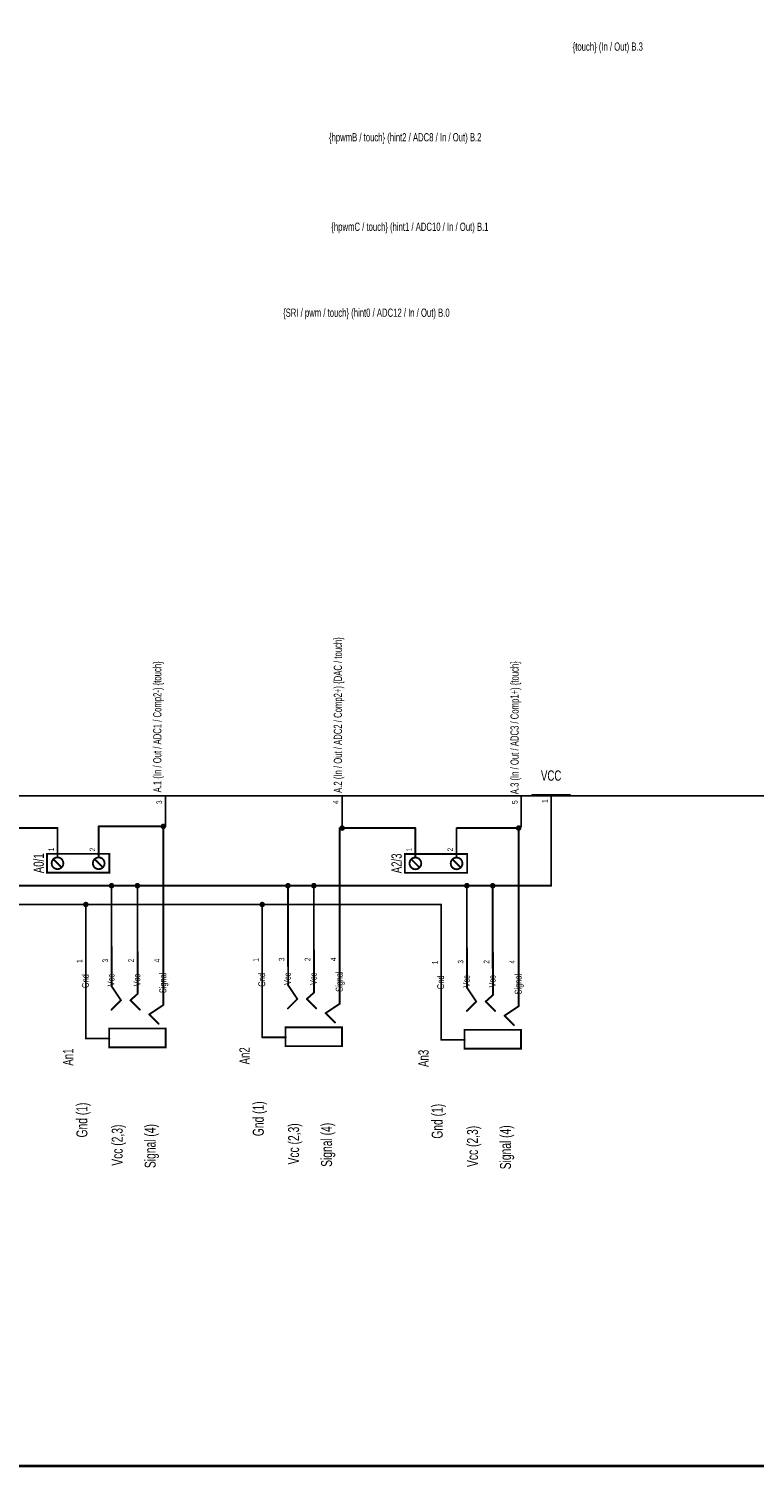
# Model space of a CAD drawing. Extents: x 0 to 22.6, y 0 to 15.8.
# Tile 13 of 26: x 7.5 to 11.4, y 0 to 7.7. Entities that reach past the tile are written whole.
import ezdxf
from ezdxf.enums import TextEntityAlignment as Align

# ---------------------------------------------------------------- set-up
doc = ezdxf.new("R2010")
doc.units = 0
for name, color, linetype in [('Element', 253, 'CONTINUOUS'), ('Net', 50, 'CONTINUOUS'), ('Pin', 50, 'CONTINUOUS'), ('Titles', 253, 'CONTINUOUS')]:
    doc.layers.add(name, color=color, linetype=linetype)

msp = doc.modelspace()

# ---------------------------------------------------------------- linework, layer by layer
at = {"layer": 'Element', "linetype": 'CONTINUOUS', "const_width": 0.0098}
for points in [[(5.9746, 10.2794), (11.4865, 10.2794), (11.4865, 3.5865), (5.9746, 3.5865), (5.9746, 10.2794)], [(10.211, 3.5911), (10.411, 3.5911)], [(7.6339, 3.2784), (7.9651, 3.2784), (7.9651, 3.1784), (7.6339, 3.1784), (7.6339, 3.2784)], [(7.6589, 3.2284), (7.6604, 3.2187), (7.6648, 3.21), (7.6717, 3.2031), (7.6805, 3.1987), (7.6901, 3.1971), (7.6998, 3.1987), (7.7085, 3.2031), (7.7154, 3.21), (7.7198, 3.2187), (7.7214, 3.2284), (7.7198, 3.238), (7.7154, 3.2467), (7.7085, 3.2537), (7.6998, 3.2581), (7.6901, 3.2596), (7.6805, 3.2581), (7.6717, 3.2537), (7.6648, 3.2467), (7.6604, 3.238), (7.6589, 3.2284)], [(7.6714, 3.2471), (7.7089, 3.2096)], [(7.8776, 3.2284), (7.8791, 3.2187), (7.8836, 3.21), (7.8905, 3.2031), (7.8992, 3.1987), (7.9089, 3.1971), (7.9185, 3.1987), (7.9272, 3.2031), (7.9341, 3.21), (7.9386, 3.2187), (7.9401, 3.2284), (7.9386, 3.238), (7.9341, 3.2467), (7.9272, 3.2537), (7.9185, 3.2581), (7.9089, 3.2596), (7.8992, 3.2581), (7.8905, 3.2537), (7.8836, 3.2467), (7.8791, 3.238), (7.8776, 3.2284)], [(7.8901, 3.2471), (7.9276, 3.2096)], [(9.5339, 3.2777), (9.8652, 3.2777), (9.8652, 3.1777), (9.5339, 3.1777), (9.5339, 3.2777)], [(9.5589, 3.2277), (9.5605, 3.218), (9.5649, 3.2093), (9.5718, 3.2024), (9.5805, 3.198), (9.5902, 3.1965), (9.5999, 3.198), (9.6086, 3.2024), (9.6155, 3.2093), (9.6199, 3.218), (9.6214, 3.2277), (9.6199, 3.2374), (9.6155, 3.2461), (9.6086, 3.253), (9.5999, 3.2574), (9.5902, 3.259), (9.5805, 3.2574), (9.5718, 3.253), (9.5649, 3.2461), (9.5605, 3.2374), (9.5589, 3.2277)], [(9.5714, 3.2465), (9.6089, 3.209)], [(9.7777, 3.2277), (9.7792, 3.218), (9.7837, 3.2093), (9.7906, 3.2024), (9.7993, 3.198), (9.8089, 3.1965), (9.8186, 3.198), (9.8273, 3.2024), (9.8342, 3.2093), (9.8387, 3.218), (9.8402, 3.2277), (9.8387, 3.2374), (9.8342, 3.2461), (9.8273, 3.253), (9.8186, 3.2574), (9.8089, 3.259), (9.7993, 3.2574), (9.7906, 3.253), (9.7837, 3.2461), (9.7792, 3.2374), (9.7777, 3.2277)], [(9.7902, 3.2465), (9.8277, 3.209)], [(7.9779, 2.5729), (7.9779, 2.7854)], [(8.1154, 2.7604), (8.1154, 2.5354)], [(8.2519, 2.7886), (8.2519, 2.4761)], [(8.9144, 2.5796), (8.9144, 2.7921)], [(9.0519, 2.7671), (9.0519, 2.5421)], [(9.1884, 2.7953), (9.1884, 2.4828)], [(9.8644, 2.5663), (9.8644, 2.7788)], [(10.0019, 2.7538), (10.0019, 2.5288)], [(10.1384, 2.7819), (10.1384, 2.4694)], [(7.8404, 2.6729), (7.8404, 2.2979)], [(8.7769, 2.6796), (8.7769, 2.3046)], [(9.7269, 2.6663), (9.7269, 2.2913)], [(8.0269, 2.5011), (7.9769, 2.5761)], [(8.1154, 2.5354), (8.0769, 2.5011)], [(8.9634, 2.5078), (8.9134, 2.5828)], [(9.0519, 2.5421), (9.0134, 2.5078)], [(9.9134, 2.4944), (9.8634, 2.5694)], [(10.0019, 2.5288), (9.9634, 2.4944)], [(8.0269, 2.5011), (7.9769, 2.4511)], [(8.0769, 2.5011), (8.1269, 2.4511)], [(8.2519, 2.4761), (8.1769, 2.4261)], [(8.9634, 2.5078), (8.9134, 2.4578)], [(9.0134, 2.5078), (9.0634, 2.4578)], [(9.1884, 2.4828), (9.1134, 2.4328)], [(9.9134, 2.4944), (9.8634, 2.4444)], [(9.9634, 2.4944), (10.0134, 2.4444)], [(10.1384, 2.4694), (10.0634, 2.4194)], [(8.1769, 2.4261), (8.2269, 2.3761)], [(9.1134, 2.4328), (9.1634, 2.3828)], [(10.0634, 2.4194), (10.1134, 2.3694)], [(7.9654, 2.2979), (7.8404, 2.2979)], [(7.9644, 2.3511), (8.2644, 2.3511), (8.2644, 2.2511), (7.9644, 2.2511), (7.9644, 2.3511)], [(8.9019, 2.3046), (8.7769, 2.3046)], [(8.9009, 2.3578), (9.2009, 2.3578), (9.2009, 2.2578), (8.9009, 2.2578), (8.9009, 2.3578)], [(9.8519, 2.2913), (9.7269, 2.2913)], [(9.8509, 2.3444), (10.1509, 2.3444), (10.1509, 2.2444), (9.8509, 2.2444), (9.8509, 2.3444)]]:
    msp.add_lwpolyline(points, dxfattribs=at)
at = {"layer": 'Element', "linetype": 'CONTINUOUS', "const_width": 0.0049}
for points in [[(10.2085, 3.5911, 1), (10.2134, 3.5911, 1), (10.2085, 3.5911, 1)], [(10.4085, 3.5911, 1), (10.4134, 3.5911, 1), (10.4085, 3.5911, 1)], [(7.6564, 3.2284, 1), (7.6613, 3.2284, 1), (7.6564, 3.2284, 1)], [(7.6689, 3.2471, 1), (7.6738, 3.2471, 1), (7.6689, 3.2471, 1)], [(7.7064, 3.2096, 1), (7.7113, 3.2096, 1), (7.7064, 3.2096, 1)], [(7.8752, 3.2284, 1), (7.8801, 3.2284, 1), (7.8752, 3.2284, 1)], [(7.8877, 3.2471, 1), (7.8926, 3.2471, 1), (7.8877, 3.2471, 1)], [(7.9252, 3.2096, 1), (7.9301, 3.2096, 1), (7.9252, 3.2096, 1)], [(9.5565, 3.2277, 1), (9.5614, 3.2277, 1), (9.5565, 3.2277, 1)], [(9.569, 3.2465, 1), (9.5739, 3.2465, 1), (9.569, 3.2465, 1)], [(9.6065, 3.209, 1), (9.6114, 3.209, 1), (9.6065, 3.209, 1)], [(9.7752, 3.2277, 1), (9.7802, 3.2277, 1), (9.7752, 3.2277, 1)], [(9.7877, 3.2465, 1), (9.7927, 3.2465, 1), (9.7877, 3.2465, 1)], [(9.8252, 3.209, 1), (9.8302, 3.209, 1), (9.8252, 3.209, 1)], [(7.9754, 2.7854, 1), (7.9803, 2.7854, 1), (7.9754, 2.7854, 1)], [(8.1129, 2.7604, 1), (8.1178, 2.7604, 1), (8.1129, 2.7604, 1)], [(8.2494, 2.7886, 1), (8.2543, 2.7886, 1), (8.2494, 2.7886, 1)], [(8.912, 2.7921, 1), (8.9169, 2.7921, 1), (8.912, 2.7921, 1)], [(9.0495, 2.7671, 1), (9.0544, 2.7671, 1), (9.0495, 2.7671, 1)], [(9.186, 2.7953, 1), (9.1909, 2.7953, 1), (9.186, 2.7953, 1)], [(9.862, 2.7788, 1), (9.8669, 2.7788, 1), (9.862, 2.7788, 1)], [(9.9995, 2.7538, 1), (10.0044, 2.7538, 1), (9.9995, 2.7538, 1)], [(10.136, 2.7819, 1), (10.1409, 2.7819, 1), (10.136, 2.7819, 1)], [(7.8379, 2.6729, 1), (7.8428, 2.6729, 1), (7.8379, 2.6729, 1)], [(8.7745, 2.6796, 1), (8.7794, 2.6796, 1), (8.7745, 2.6796, 1)], [(9.7245, 2.6663, 1), (9.7294, 2.6663, 1), (9.7245, 2.6663, 1)], [(7.9744, 2.5761, 1), (7.9793, 2.5761, 1), (7.9744, 2.5761, 1)], [(7.9754, 2.5729, 1), (7.9803, 2.5729, 1), (7.9754, 2.5729, 1)], [(8.1129, 2.5354, 1), (8.1178, 2.5354, 1), (8.1129, 2.5354, 1)], [(8.1129, 2.5354, 1), (8.1178, 2.5354, 1), (8.1129, 2.5354, 1)], [(8.911, 2.5828, 1), (8.9159, 2.5828, 1), (8.911, 2.5828, 1)], [(8.912, 2.5796, 1), (8.9169, 2.5796, 1), (8.912, 2.5796, 1)], [(9.0495, 2.5421, 1), (9.0544, 2.5421, 1), (9.0495, 2.5421, 1)], [(9.0495, 2.5421, 1), (9.0544, 2.5421, 1), (9.0495, 2.5421, 1)], [(9.861, 2.5694, 1), (9.8659, 2.5694, 1), (9.861, 2.5694, 1)], [(9.862, 2.5663, 1), (9.8669, 2.5663, 1), (9.862, 2.5663, 1)], [(9.9995, 2.5288, 1), (10.0044, 2.5288, 1), (9.9995, 2.5288, 1)], [(9.9995, 2.5288, 1), (10.0044, 2.5288, 1), (9.9995, 2.5288, 1)], [(7.9744, 2.4511, 1), (7.9793, 2.4511, 1), (7.9744, 2.4511, 1)], [(8.0244, 2.5011, 1), (8.0293, 2.5011, 1), (8.0244, 2.5011, 1)], [(8.0244, 2.5011, 1), (8.0293, 2.5011, 1), (8.0244, 2.5011, 1)], [(8.0744, 2.5011, 1), (8.0793, 2.5011, 1), (8.0744, 2.5011, 1)], [(8.0744, 2.5011, 1), (8.0793, 2.5011, 1), (8.0744, 2.5011, 1)], [(8.1244, 2.4511, 1), (8.1293, 2.4511, 1), (8.1244, 2.4511, 1)], [(8.2494, 2.4761, 1), (8.2543, 2.4761, 1), (8.2494, 2.4761, 1)], [(8.2494, 2.4761, 1), (8.2543, 2.4761, 1), (8.2494, 2.4761, 1)], [(8.911, 2.4578, 1), (8.9159, 2.4578, 1), (8.911, 2.4578, 1)], [(8.961, 2.5078, 1), (8.9659, 2.5078, 1), (8.961, 2.5078, 1)], [(8.961, 2.5078, 1), (8.9659, 2.5078, 1), (8.961, 2.5078, 1)], [(9.011, 2.5078, 1), (9.0159, 2.5078, 1), (9.011, 2.5078, 1)], [(9.011, 2.5078, 1), (9.0159, 2.5078, 1), (9.011, 2.5078, 1)], [(9.061, 2.4578, 1), (9.0659, 2.4578, 1), (9.061, 2.4578, 1)], [(9.186, 2.4828, 1), (9.1909, 2.4828, 1), (9.186, 2.4828, 1)], [(9.186, 2.4828, 1), (9.1909, 2.4828, 1), (9.186, 2.4828, 1)], [(9.861, 2.4444, 1), (9.8659, 2.4444, 1), (9.861, 2.4444, 1)], [(9.911, 2.4944, 1), (9.9159, 2.4944, 1), (9.911, 2.4944, 1)], [(9.911, 2.4944, 1), (9.9159, 2.4944, 1), (9.911, 2.4944, 1)], [(9.961, 2.4944, 1), (9.9659, 2.4944, 1), (9.961, 2.4944, 1)], [(9.961, 2.4944, 1), (9.9659, 2.4944, 1), (9.961, 2.4944, 1)], [(10.011, 2.4444, 1), (10.0159, 2.4444, 1), (10.011, 2.4444, 1)], [(10.136, 2.4694, 1), (10.1409, 2.4694, 1), (10.136, 2.4694, 1)], [(10.136, 2.4694, 1), (10.1409, 2.4694, 1), (10.136, 2.4694, 1)], [(8.1744, 2.4261, 1), (8.1793, 2.4261, 1), (8.1744, 2.4261, 1)], [(8.1744, 2.4261, 1), (8.1793, 2.4261, 1), (8.1744, 2.4261, 1)], [(8.2244, 2.3761, 1), (8.2293, 2.3761, 1), (8.2244, 2.3761, 1)], [(9.111, 2.4328, 1), (9.1159, 2.4328, 1), (9.111, 2.4328, 1)], [(9.111, 2.4328, 1), (9.1159, 2.4328, 1), (9.111, 2.4328, 1)], [(9.161, 2.3828, 1), (9.1659, 2.3828, 1), (9.161, 2.3828, 1)], [(10.061, 2.4194, 1), (10.0659, 2.4194, 1), (10.061, 2.4194, 1)], [(10.061, 2.4194, 1), (10.0659, 2.4194, 1), (10.061, 2.4194, 1)], [(10.111, 2.3694, 1), (10.1159, 2.3694, 1), (10.111, 2.3694, 1)], [(7.8379, 2.2979, 1), (7.8428, 2.2979, 1), (7.8379, 2.2979, 1)], [(7.8379, 2.2979, 1), (7.8428, 2.2979, 1), (7.8379, 2.2979, 1)], [(7.9629, 2.2979, 1), (7.9678, 2.2979, 1), (7.9629, 2.2979, 1)], [(8.7745, 2.3046, 1), (8.7794, 2.3046, 1), (8.7745, 2.3046, 1)], [(8.7745, 2.3046, 1), (8.7794, 2.3046, 1), (8.7745, 2.3046, 1)], [(8.8995, 2.3046, 1), (8.9044, 2.3046, 1), (8.8995, 2.3046, 1)], [(9.7245, 2.2913, 1), (9.7294, 2.2913, 1), (9.7245, 2.2913, 1)], [(9.7245, 2.2913, 1), (9.7294, 2.2913, 1), (9.7245, 2.2913, 1)], [(9.8495, 2.2913, 1), (9.8544, 2.2913, 1), (9.8495, 2.2913, 1)]]:
    msp.add_lwpolyline(points, format="xyb", dxfattribs=at)
at = {"layer": 'Net', "linetype": 'CONTINUOUS', "const_width": 0.0098}
for points in [[(8.242, 3.4244), (8.2425, 3.4213), (8.2439, 3.4186), (8.2461, 3.4164), (8.2488, 3.415), (8.2519, 3.4145), (8.2549, 3.415), (8.2577, 3.4164), (8.2598, 3.4186), (8.2612, 3.4213), (8.2617, 3.4244), (8.2612, 3.4274), (8.2598, 3.4301), (8.2577, 3.4323), (8.2549, 3.4337), (8.2519, 3.4342), (8.2488, 3.4337), (8.2461, 3.4323), (8.2439, 3.4301), (8.2425, 3.4274), (8.242, 3.4244)], [(8.2635, 3.4356), (8.2635, 3.4244)], [(9.2014, 3.4356), (9.2014, 3.4152)], [(10.1517, 3.4356), (10.1517, 3.424)], [(10.311, 3.4411), (10.311, 3.1093)], [(7.6901, 3.4159), (7.3177, 3.4159)], [(7.9089, 3.4159), (7.9089, 3.4244)], [(7.9089, 3.4244), (8.2519, 3.4244)], [(8.2519, 3.4244), (8.2519, 2.826)], [(8.2635, 3.4244), (8.2519, 3.4244)], [(8.2519, 3.4244), (8.2519, 3.4244)], [(8.2519, 3.4244), (8.2519, 3.4244)], [(9.5902, 3.4152), (9.1885, 3.4152)], [(9.1885, 3.4152), (9.1885, 2.8327)], [(9.1915, 3.4152), (9.192, 3.4122), (9.1934, 3.4094), (9.1956, 3.4072), (9.1983, 3.4058), (9.2014, 3.4054), (9.2044, 3.4058), (9.2071, 3.4072), (9.2093, 3.4094), (9.2107, 3.4122), (9.2112, 3.4152), (9.2107, 3.4182), (9.2093, 3.421), (9.2071, 3.4232), (9.2044, 3.4246), (9.2014, 3.425), (9.1983, 3.4246), (9.1956, 3.4232), (9.1934, 3.421), (9.192, 3.4182), (9.1915, 3.4152)], [(9.8089, 3.4152), (10.1385, 3.4152)], [(10.1286, 3.4152), (10.1291, 3.4122), (10.1305, 3.4094), (10.1327, 3.4072), (10.1354, 3.4058), (10.1385, 3.4054), (10.1415, 3.4058), (10.1442, 3.4072), (10.1464, 3.4094), (10.1478, 3.4122), (10.1483, 3.4152), (10.1478, 3.4182), (10.1464, 3.421), (10.1442, 3.4232), (10.1415, 3.4246), (10.1385, 3.425), (10.1354, 3.4246), (10.1327, 3.4232), (10.1305, 3.421), (10.1291, 3.4182), (10.1286, 3.4152)], [(10.1517, 3.424), (10.1385, 3.424)], [(10.1385, 3.424), (10.1385, 3.4152)], [(10.1385, 3.4152), (10.1385, 2.8193)], [(10.1385, 3.4152), (10.1385, 3.4152)], [(7.0427, 3.1093), (10.0009, 3.1093)], [(7.967, 3.1093), (7.9675, 3.1063), (7.9689, 3.1035), (7.9711, 3.1013), (7.9738, 3.0999), (7.9769, 3.0995), (7.9799, 3.0999), (7.9827, 3.1013), (7.9848, 3.1035), (7.9862, 3.1063), (7.9867, 3.1093), (7.9862, 3.1123), (7.9848, 3.1151), (7.9827, 3.1173), (7.9799, 3.1187), (7.9769, 3.1191), (7.9738, 3.1187), (7.9711, 3.1173), (7.9689, 3.1151), (7.9675, 3.1123), (7.967, 3.1093)], [(7.9769, 2.8261), (7.9769, 3.1093)], [(8.1045, 3.1093), (8.105, 3.1063), (8.1064, 3.1035), (8.1086, 3.1013), (8.1113, 3.0999), (8.1144, 3.0995), (8.1174, 3.0999), (8.1202, 3.1013), (8.1223, 3.1035), (8.1237, 3.1063), (8.1242, 3.1093), (8.1237, 3.1123), (8.1223, 3.1151), (8.1202, 3.1173), (8.1174, 3.1187), (8.1144, 3.1191), (8.1113, 3.1187), (8.1086, 3.1173), (8.1064, 3.1151), (8.105, 3.1123), (8.1045, 3.1093)], [(8.1144, 2.8261), (8.1144, 3.1093)], [(8.9036, 3.1093), (8.9041, 3.1063), (8.9055, 3.1035), (8.9077, 3.1013), (8.9104, 3.0999), (8.9135, 3.0995), (8.9165, 3.0999), (8.9192, 3.1013), (8.9214, 3.1035), (8.9228, 3.1063), (8.9233, 3.1093), (8.9228, 3.1123), (8.9214, 3.1151), (8.9192, 3.1173), (8.9165, 3.1187), (8.9135, 3.1191), (8.9104, 3.1187), (8.9077, 3.1173), (8.9055, 3.1151), (8.9041, 3.1123), (8.9036, 3.1093)], [(8.9135, 2.8328), (8.9135, 3.1093)], [(9.0411, 3.1093), (9.0416, 3.1063), (9.043, 3.1035), (9.0452, 3.1013), (9.0479, 3.0999), (9.0509, 3.0995), (9.054, 3.0999), (9.0567, 3.1013), (9.0589, 3.1035), (9.0603, 3.1063), (9.0608, 3.1093), (9.0603, 3.1123), (9.0589, 3.1151), (9.0567, 3.1173), (9.054, 3.1187), (9.0509, 3.1191), (9.0479, 3.1187), (9.0452, 3.1173), (9.043, 3.1151), (9.0416, 3.1123), (9.0411, 3.1093)], [(9.0509, 2.8328), (9.0509, 3.1093)], [(9.8536, 3.1093), (9.8541, 3.1063), (9.8555, 3.1035), (9.8577, 3.1013), (9.8604, 3.0999), (9.8635, 3.0995), (9.8665, 3.0999), (9.8692, 3.1013), (9.8714, 3.1035), (9.8728, 3.1063), (9.8733, 3.1093), (9.8728, 3.1123), (9.8714, 3.1151), (9.8692, 3.1173), (9.8665, 3.1187), (9.8635, 3.1191), (9.8604, 3.1187), (9.8577, 3.1173), (9.8555, 3.1151), (9.8541, 3.1123), (9.8536, 3.1093)], [(9.8635, 2.8194), (9.8635, 3.1093)], [(9.9911, 3.1093), (9.9916, 3.1063), (9.993, 3.1035), (9.9952, 3.1013), (9.9979, 3.0999), (10.0009, 3.0995), (10.004, 3.0999), (10.0067, 3.1013), (10.0089, 3.1035), (10.0103, 3.1063), (10.0108, 3.1093), (10.0103, 3.1123), (10.0089, 3.1151), (10.0067, 3.1173), (10.004, 3.1187), (10.0009, 3.1191), (9.9979, 3.1187), (9.9952, 3.1173), (9.993, 3.1151), (9.9916, 3.1123), (9.9911, 3.1093)], [(10.0009, 3.1093), (10.0009, 2.8194)], [(10.311, 3.1093), (10.0009, 3.1093)], [(6.9062, 3.0092), (9.7269, 3.0092)], [(7.8305, 3.0092), (7.831, 3.0062), (7.8324, 3.0034), (7.8346, 3.0013), (7.8373, 2.9999), (7.8404, 2.9994), (7.8434, 2.9999), (7.8461, 3.0013), (7.8483, 3.0034), (7.8497, 3.0062), (7.8502, 3.0092), (7.8497, 3.0123), (7.8483, 3.015), (7.8461, 3.0172), (7.8434, 3.0186), (7.8404, 3.0191), (7.8373, 3.0186), (7.8346, 3.0172), (7.8324, 3.015), (7.831, 3.0123), (7.8305, 3.0092)], [(7.8404, 2.8229), (7.8404, 3.0092)], [(8.7671, 3.0092), (8.7676, 3.0062), (8.769, 3.0034), (8.7711, 3.0013), (8.7739, 2.9999), (8.7769, 2.9994), (8.78, 2.9999), (8.7827, 3.0013), (8.7849, 3.0034), (8.7863, 3.0062), (8.7868, 3.0092), (8.7863, 3.0123), (8.7849, 3.015), (8.7827, 3.0172), (8.78, 3.0186), (8.7769, 3.0191), (8.7739, 3.0186), (8.7711, 3.0172), (8.769, 3.015), (8.7676, 3.0123), (8.7671, 3.0092)], [(8.7769, 2.8296), (8.7769, 3.0092)], [(9.7269, 3.0092), (9.7269, 2.8162)], [(10.1385, 2.8193), (10.1385, 2.8193)]]:
    msp.add_lwpolyline(points, dxfattribs=at)
at = {"layer": 'Net', "linetype": 'CONTINUOUS', "const_width": 0.0049}
for points in [[(8.261, 3.4356, 1), (8.266, 3.4356, 1), (8.261, 3.4356, 1)], [(9.1989, 3.4356, 1), (9.2038, 3.4356, 1), (9.1989, 3.4356, 1)], [(10.1492, 3.4356, 1), (10.1542, 3.4356, 1), (10.1492, 3.4356, 1)], [(10.3085, 3.4411, 1), (10.3134, 3.4411, 1), (10.3085, 3.4411, 1)], [(7.6877, 3.4159, 1), (7.6926, 3.4159, 1), (7.6877, 3.4159, 1)], [(7.9064, 3.4244, 1), (7.9113, 3.4244, 1), (7.9064, 3.4244, 1)], [(7.9064, 3.4244, 1), (7.9113, 3.4244, 1), (7.9064, 3.4244, 1)], [(7.9064, 3.4159, 1), (7.9113, 3.4159, 1), (7.9064, 3.4159, 1)], [(8.2396, 3.4244, 1), (8.2445, 3.4244, 1), (8.2396, 3.4244, 1)], [(8.2494, 3.4244, 1), (8.2543, 3.4244, 1), (8.2494, 3.4244, 1)], [(8.2494, 3.4244, 1), (8.2543, 3.4244, 1), (8.2494, 3.4244, 1)], [(8.2494, 3.4244, 1), (8.2543, 3.4244, 1), (8.2494, 3.4244, 1)], [(8.2494, 3.4244, 1), (8.2543, 3.4244, 1), (8.2494, 3.4244, 1)], [(8.2494, 3.4244, 1), (8.2543, 3.4244, 1), (8.2494, 3.4244, 1)], [(8.261, 3.4244, 1), (8.266, 3.4244, 1), (8.261, 3.4244, 1)], [(8.261, 3.4244, 1), (8.266, 3.4244, 1), (8.261, 3.4244, 1)], [(9.186, 3.4152, 1), (9.1909, 3.4152, 1), (9.186, 3.4152, 1)], [(9.186, 3.4152, 1), (9.1909, 3.4152, 1), (9.186, 3.4152, 1)], [(9.1891, 3.4152, 1), (9.194, 3.4152, 1), (9.1891, 3.4152, 1)], [(9.1989, 3.4152, 1), (9.2038, 3.4152, 1), (9.1989, 3.4152, 1)], [(9.5877, 3.4152, 1), (9.5927, 3.4152, 1), (9.5877, 3.4152, 1)], [(9.8065, 3.4152, 1), (9.8114, 3.4152, 1), (9.8065, 3.4152, 1)], [(10.1262, 3.4152, 1), (10.1311, 3.4152, 1), (10.1262, 3.4152, 1)], [(10.136, 3.424, 1), (10.1409, 3.424, 1), (10.136, 3.424, 1)], [(10.136, 3.424, 1), (10.1409, 3.424, 1), (10.136, 3.424, 1)], [(10.136, 3.4152, 1), (10.1409, 3.4152, 1), (10.136, 3.4152, 1)], [(10.136, 3.4152, 1), (10.1409, 3.4152, 1), (10.136, 3.4152, 1)], [(10.136, 3.4152, 1), (10.1409, 3.4152, 1), (10.136, 3.4152, 1)], [(10.136, 3.4152, 1), (10.1409, 3.4152, 1), (10.136, 3.4152, 1)], [(10.1492, 3.424, 1), (10.1542, 3.424, 1), (10.1492, 3.424, 1)], [(10.1492, 3.424, 1), (10.1542, 3.424, 1), (10.1492, 3.424, 1)], [(7.9646, 3.1093, 1), (7.9695, 3.1093, 1), (7.9646, 3.1093, 1)], [(7.9744, 3.1093, 1), (7.9793, 3.1093, 1), (7.9744, 3.1093, 1)], [(8.1021, 3.1093, 1), (8.107, 3.1093, 1), (8.1021, 3.1093, 1)], [(8.1119, 3.1093, 1), (8.1168, 3.1093, 1), (8.1119, 3.1093, 1)], [(8.9012, 3.1093, 1), (8.9061, 3.1093, 1), (8.9012, 3.1093, 1)], [(8.911, 3.1093, 1), (8.9159, 3.1093, 1), (8.911, 3.1093, 1)], [(9.0386, 3.1093, 1), (9.0436, 3.1093, 1), (9.0386, 3.1093, 1)], [(9.0485, 3.1093, 1), (9.0534, 3.1093, 1), (9.0485, 3.1093, 1)], [(9.8512, 3.1093, 1), (9.8561, 3.1093, 1), (9.8512, 3.1093, 1)], [(9.861, 3.1093, 1), (9.8659, 3.1093, 1), (9.861, 3.1093, 1)], [(9.9886, 3.1093, 1), (9.9936, 3.1093, 1), (9.9886, 3.1093, 1)], [(9.9985, 3.1093, 1), (10.0034, 3.1093, 1), (9.9985, 3.1093, 1)], [(9.9985, 3.1093, 1), (10.0034, 3.1093, 1), (9.9985, 3.1093, 1)], [(9.9985, 3.1093, 1), (10.0034, 3.1093, 1), (9.9985, 3.1093, 1)], [(10.3085, 3.1093, 1), (10.3134, 3.1093, 1), (10.3085, 3.1093, 1)], [(10.3085, 3.1093, 1), (10.3134, 3.1093, 1), (10.3085, 3.1093, 1)], [(7.828, 3.0092, 1), (7.833, 3.0092, 1), (7.828, 3.0092, 1)], [(7.8379, 3.0092, 1), (7.8428, 3.0092, 1), (7.8379, 3.0092, 1)], [(8.7646, 3.0092, 1), (8.7695, 3.0092, 1), (8.7646, 3.0092, 1)], [(8.7745, 3.0092, 1), (8.7794, 3.0092, 1), (8.7745, 3.0092, 1)], [(9.7245, 3.0092, 1), (9.7294, 3.0092, 1), (9.7245, 3.0092, 1)], [(9.7245, 3.0092, 1), (9.7294, 3.0092, 1), (9.7245, 3.0092, 1)], [(7.8379, 2.8229, 1), (7.8428, 2.8229, 1), (7.8379, 2.8229, 1)], [(7.9744, 2.8261, 1), (7.9793, 2.8261, 1), (7.9744, 2.8261, 1)], [(8.1119, 2.8261, 1), (8.1168, 2.8261, 1), (8.1119, 2.8261, 1)], [(8.2494, 2.826, 1), (8.2543, 2.826, 1), (8.2494, 2.826, 1)], [(8.7745, 2.8296, 1), (8.7794, 2.8296, 1), (8.7745, 2.8296, 1)], [(8.911, 2.8328, 1), (8.9159, 2.8328, 1), (8.911, 2.8328, 1)], [(9.0485, 2.8328, 1), (9.0534, 2.8328, 1), (9.0485, 2.8328, 1)], [(9.186, 2.8327, 1), (9.1909, 2.8327, 1), (9.186, 2.8327, 1)], [(9.7245, 2.8162, 1), (9.7294, 2.8162, 1), (9.7245, 2.8162, 1)], [(9.861, 2.8194, 1), (9.8659, 2.8194, 1), (9.861, 2.8194, 1)], [(9.9985, 2.8194, 1), (10.0034, 2.8194, 1), (9.9985, 2.8194, 1)], [(10.136, 2.8193, 1), (10.1409, 2.8193, 1), (10.136, 2.8193, 1)], [(10.136, 2.8193, 1), (10.1409, 2.8193, 1), (10.136, 2.8193, 1)]]:
    msp.add_lwpolyline(points, format="xyb", dxfattribs=at)
at = {"layer": 'Pin', "linetype": 'CONTINUOUS', "const_width": 0.0049}
for points in [[(8.261, 3.5856, 1), (8.266, 3.5856, 1), (8.261, 3.5856, 1)], [(9.1989, 3.5856, 1), (9.2038, 3.5856, 1), (9.1989, 3.5856, 1)], [(10.1492, 3.5856, 1), (10.1542, 3.5856, 1), (10.1492, 3.5856, 1)], [(10.3085, 3.5911, 1), (10.3134, 3.5911, 1), (10.3085, 3.5911, 1)], [(8.261, 3.4356, 1), (8.266, 3.4356, 1), (8.261, 3.4356, 1)], [(9.1989, 3.4356, 1), (9.2038, 3.4356, 1), (9.1989, 3.4356, 1)], [(10.1492, 3.4356, 1), (10.1542, 3.4356, 1), (10.1492, 3.4356, 1)], [(10.3085, 3.4411, 1), (10.3134, 3.4411, 1), (10.3085, 3.4411, 1)], [(7.6877, 3.4159, 1), (7.6926, 3.4159, 1), (7.6877, 3.4159, 1)], [(7.9064, 3.4159, 1), (7.9113, 3.4159, 1), (7.9064, 3.4159, 1)], [(9.5877, 3.4152, 1), (9.5927, 3.4152, 1), (9.5877, 3.4152, 1)], [(9.8065, 3.4152, 1), (9.8114, 3.4152, 1), (9.8065, 3.4152, 1)], [(7.6877, 3.2659, 1), (7.6926, 3.2659, 1), (7.6877, 3.2659, 1)], [(7.9064, 3.2659, 1), (7.9113, 3.2659, 1), (7.9064, 3.2659, 1)], [(9.5877, 3.2652, 1), (9.5927, 3.2652, 1), (9.5877, 3.2652, 1)], [(9.8065, 3.2652, 1), (9.8114, 3.2652, 1), (9.8065, 3.2652, 1)], [(7.8379, 2.8229, 1), (7.8428, 2.8229, 1), (7.8379, 2.8229, 1)], [(7.9744, 2.8261, 1), (7.9793, 2.8261, 1), (7.9744, 2.8261, 1)], [(8.1119, 2.8261, 1), (8.1168, 2.8261, 1), (8.1119, 2.8261, 1)], [(8.2494, 2.826, 1), (8.2543, 2.826, 1), (8.2494, 2.826, 1)], [(8.7745, 2.8296, 1), (8.7794, 2.8296, 1), (8.7745, 2.8296, 1)], [(8.911, 2.8328, 1), (8.9159, 2.8328, 1), (8.911, 2.8328, 1)], [(9.0485, 2.8328, 1), (9.0534, 2.8328, 1), (9.0485, 2.8328, 1)], [(9.186, 2.8327, 1), (9.1909, 2.8327, 1), (9.186, 2.8327, 1)], [(9.7245, 2.8162, 1), (9.7294, 2.8162, 1), (9.7245, 2.8162, 1)], [(9.861, 2.8194, 1), (9.8659, 2.8194, 1), (9.861, 2.8194, 1)], [(9.9985, 2.8194, 1), (10.0034, 2.8194, 1), (9.9985, 2.8194, 1)], [(10.136, 2.8193, 1), (10.1409, 2.8193, 1), (10.136, 2.8193, 1)], [(7.8379, 2.6729, 1), (7.8428, 2.6729, 1), (7.8379, 2.6729, 1)], [(7.9744, 2.6761, 1), (7.9793, 2.6761, 1), (7.9744, 2.6761, 1)], [(8.1119, 2.6761, 1), (8.1168, 2.6761, 1), (8.1119, 2.6761, 1)], [(8.2494, 2.676, 1), (8.2543, 2.676, 1), (8.2494, 2.676, 1)], [(8.7745, 2.6796, 1), (8.7794, 2.6796, 1), (8.7745, 2.6796, 1)], [(8.911, 2.6828, 1), (8.9159, 2.6828, 1), (8.911, 2.6828, 1)], [(9.0485, 2.6828, 1), (9.0534, 2.6828, 1), (9.0485, 2.6828, 1)], [(9.186, 2.6827, 1), (9.1909, 2.6827, 1), (9.186, 2.6827, 1)], [(9.861, 2.6694, 1), (9.8659, 2.6694, 1), (9.861, 2.6694, 1)], [(9.9985, 2.6694, 1), (10.0034, 2.6694, 1), (9.9985, 2.6694, 1)], [(10.136, 2.6693, 1), (10.1409, 2.6693, 1), (10.136, 2.6693, 1)], [(9.7245, 2.6662, 1), (9.7294, 2.6662, 1), (9.7245, 2.6662, 1)]]:
    msp.add_lwpolyline(points, format="xyb", dxfattribs=at)
at = {"layer": 'Pin', "linetype": 'CONTINUOUS', "const_width": 0.0098}
for points in [[(8.2635, 3.5856), (8.2635, 3.4356)], [(9.2014, 3.5856), (9.2014, 3.4356)], [(10.1517, 3.5856), (10.1517, 3.4356)], [(10.311, 3.5911), (10.311, 3.4411)], [(7.6901, 3.2659), (7.6901, 3.4159)], [(7.9089, 3.2659), (7.9089, 3.4159)], [(9.5902, 3.2652), (9.5902, 3.4152)], [(9.8089, 3.2652), (9.8089, 3.4152)], [(7.8404, 2.6729), (7.8404, 2.8229)], [(7.9769, 2.6761), (7.9769, 2.8261)], [(8.1144, 2.6761), (8.1144, 2.8261)], [(8.2519, 2.676), (8.2519, 2.826)], [(8.7769, 2.6796), (8.7769, 2.8296)], [(8.9135, 2.6828), (8.9135, 2.8328)], [(9.0509, 2.6828), (9.0509, 2.8328)], [(9.1885, 2.6827), (9.1885, 2.8327)], [(9.7269, 2.6662), (9.7269, 2.8162)], [(9.8635, 2.6694), (9.8635, 2.8194)], [(10.0009, 2.6694), (10.0009, 2.8194)], [(10.1385, 2.6693), (10.1385, 2.8193)]]:
    msp.add_lwpolyline(points, dxfattribs=at)
at = {"layer": 'Titles', "linetype": 'CONTINUOUS', "const_width": 0.0131}
msp.add_lwpolyline([(22.5851, 0.0288), (-0.0133, 0.0288), (-0.0133, 15.7768), (22.5851, 15.7768), (22.5851, 0.0288)], dxfattribs=at)

# ---------------------------------------------------------------- texts
at = {"layer": 'Element', "width": 0.7}
for s, p in [('{touch} (In / Out) B.3', (10.4253, 7.5856)), ('{hpwmB / touch} (hint2 / ADC8 / In / Out) B.2', (9.1315, 7.1043)), ('{hpwmC / touch} (hint1 / ADC10 / In / Out) B.1', (9.144, 6.6293)), ('{SRI / pwm / touch} (hint0 / ADC12 / In / Out) B.0', (8.8878, 6.1731))]:
    msp.add_text(s, height=0.0437, dxfattribs=at).set_placement(p, align=Align.TOP_LEFT)
for s, height, p in [('A.2 (In / Out / ADC2 / Comp2+) {DAC / touch}', 0.0437, (9.1568, 3.6021)), ('A.1 (In / Out / ADC1 / Comp2-) {touch}', 0.0437, (8.198, 3.6047)), ('A.3 (In / Out / ADC3 / Comp1+) {touch}', 0.0437, (10.0951, 3.595)), ('Gnd (1)', 0.0583, (7.7904, 1.7729)), ('Gnd (1)', 0.0583, (8.7269, 1.7796)), ('Gnd (1)', 0.0583, (9.6769, 1.7663)), ('Vcc (2,3)', 0.0583, (7.9779, 1.6229)), ('Signal (4)', 0.0583, (8.1529, 1.6104)), ('Vcc (2,3)', 0.0583, (8.9144, 1.6296)), ('Signal (4)', 0.0583, (9.0894, 1.6171)), ('Signal (4)', 0.0583, (10.0394, 1.6038)), ('Vcc (2,3)', 0.0583, (9.8644, 1.6163))]:
    msp.add_text(s, height=height, rotation=90, dxfattribs=at).set_placement(p, align=Align.TOP_LEFT)
msp.add_text('VCC', height=0.0547, dxfattribs=at).set_placement((10.311, 3.6502), align=Align.BOTTOM_CENTER)
for s, p in [('A0/1', (7.6339, 3.2284)), ('A2/3', (9.5339, 3.2277)), ('An1', (7.7904, 2.1995)), ('An2', (8.7269, 2.2062)), ('An3', (9.6769, 2.1928))]:
    msp.add_text(s, height=0.0547, rotation=90, dxfattribs=at).set_placement(p, align=Align.BOTTOM_CENTER)
at = {"layer": 'Pin', "width": 0.7}
for s, height, p in [('3', 0.0292, (8.2154, 3.5429)), ('4', 0.0292, (9.1532, 3.5429)), ('5', 0.0292, (10.1036, 3.5429)), ('1', 0.0292, (10.2629, 3.5485)), ('1', 0.0292, (7.642, 3.2921)), ('2', 0.0292, (7.8607, 3.2921)), ('1', 0.0292, (9.5421, 3.2914)), ('2', 0.0292, (9.7608, 3.2914)), ('1', 0.0292, (7.7922, 2.6992)), ('3', 0.0292, (7.9288, 2.7023)), ('2', 0.0292, (8.0662, 2.7023)), ('4', 0.0292, (8.2038, 2.7023)), ('1', 0.0292, (8.7288, 2.7059)), ('3', 0.0292, (8.8653, 2.709)), ('2', 0.0292, (9.0028, 2.709)), ('4', 0.0292, (9.1403, 2.709)), ('1', 0.0292, (9.6788, 2.6925)), ('3', 0.0292, (9.8153, 2.6956)), ('2', 0.0292, (9.9528, 2.6956)), ('4', 0.0292, (10.0903, 2.6956)), ('Gnd', 0.0365, (7.8196, 2.5658)), ('Vcc', 0.0365, (7.9561, 2.5755)), ('Vcc', 0.0365, (8.0936, 2.5755)), ('Signal', 0.0365, (8.2311, 2.5393)), ('Gnd', 0.0365, (8.7561, 2.5724)), ('Vcc', 0.0365, (8.8927, 2.5822)), ('Vcc', 0.0365, (9.0302, 2.5822)), ('Signal', 0.0365, (9.1677, 2.546)), ('Gnd', 0.0365, (9.7061, 2.5591)), ('Vcc', 0.0365, (9.8427, 2.5688)), ('Vcc', 0.0365, (9.9802, 2.5688)), ('Signal', 0.0365, (10.1177, 2.5326))]:
    msp.add_text(s, height=height, rotation=90, dxfattribs=at).set_placement(p, align=Align.TOP_LEFT)

doc.saveas('drawing.dxf')
